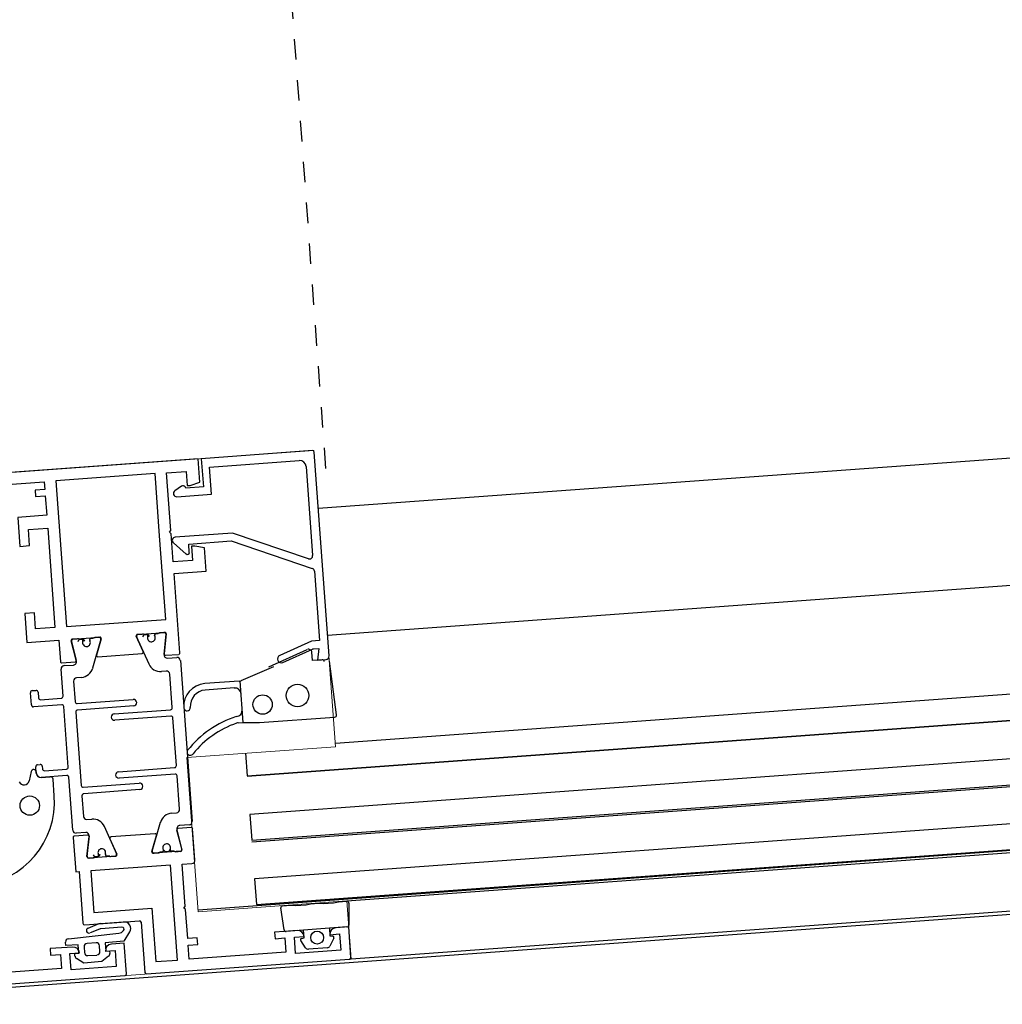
# Model space of a CAD drawing. Header units: millimetres. Extents: x 17842 to 101027, y -6186 to 35801.
# Tile 6 of 14: x 60083 to 60235, y -4153 to -4000. Entities that reach past the tile are written whole.
import ezdxf

# ---------------------------------------------------------------- set-up
doc = ezdxf.new("R2010")
doc.units = ezdxf.units.MM
doc.linetypes.add('A-01$0$Kreska', pattern=[6.35, 3.175, -3.175])

msp = doc.modelspace()

# ---------------------------------------------------------------- linework, layer by layer
at = {"linetype": 'A-01$0$Kreska'}
msp.add_line((60130.19, -4069.58), (60108.42, -3771.4), dxfattribs=at)
for p, q in [((60906.22, -4019.07), (60129, -4075.81)), ((60130.43, -4095.39), (60907.64, -4038.51)), ((60908.87, -4055.45), (60131.66, -4112.19)), ((60117.99, -4117.2), (60923.12, -4058.42)), ((60923.13, -4058.52), (60117.99, -4117.3)), ((60923.56, -4064.4), (60118.42, -4123.18)), ((60130.67, -4098.63), (60128.36, -4067.04)), ((60118.72, -4127.17), (60923.85, -4068.39)), ((60923.87, -4068.68), (60118.74, -4127.46)), ((60127.12, -4069.29), (60128.13, -4083.08)), ((60107.82, -4072.34), (60106.79, -4073.05)), ((60924.29, -4074.38), (60119.15, -4133.16)), ((60933.64, -4077.74), (60110.39, -4137.99)), ((60119.44, -4137.14), (60924.58, -4078.36)), ((60106.57, -4081.11), (60108.54, -4082.84)), ((60910.66, -4079.88), (60133.43, -4136.63)), ((60911.32, -4088.86), (60134.09, -4145.6)), ((60091.98, -4096.05), (60092.35, -4096.03)), ((60092.56, -4096.21), (60092.57, -4096.27)), ((60093.62, -4096.2), (60093.61, -4096.14)), ((60093.8, -4095.92), (60094.17, -4095.89)), ((60102.03, -4095.31), (60102.4, -4095.29)), ((60102.62, -4095.47), (60102.62, -4095.53)), ((60103.67, -4095.46), (60103.66, -4095.39)), ((60103.85, -4095.18), (60104.22, -4095.15)), ((60121.35, -4100.32), (60127.31, -4097.63)), ((60089.31, -4099.7), (60091.35, -4099.55)), ((60094.88, -4098.74), (60101.73, -4098.24)), ((60105.35, -4098.53), (60107.39, -4098.38)), ((60105.66, -4098.96), (60107.12, -4098.85)), ((60107.65, -4099.31), (60109.47, -4124.25)), ((60131.81, -4107.76), (60130.74, -4099.41)), ((60089.49, -4104.86), (60089.18, -4100.67)), ((60089.65, -4100.13), (60091.1, -4100.03)), ((60105.47, -4100.98), (60104.73, -4101.03)), ((60117.07, -4102.45), (60122.15, -4100.26)), ((60091.13, -4102.53), (60091.36, -4105.72)), ((60092.33, -4101.94), (60091.59, -4102)), ((60106.38, -4106.63), (60106, -4101.44)), ((60116.74, -4102.53), (60111.42, -4102.92)), ((60084.72, -4104), (60085.31, -4103.96)), ((60115.99, -4103.59), (60111.5, -4103.92)), ((60084.58, -4106.22), (60084.44, -4104.32)), ((60085.63, -4104.24), (60085.7, -4105.13)), ((60086.02, -4105.41), (60089.21, -4105.18)), ((60091.68, -4106), (60100.36, -4105.37)), ((60089.29, -4106.18), (60084.9, -4106.5)), ((60090.29, -4115.83), (60089.61, -4106.45)), ((60100.43, -4106.37), (60091.75, -4107)), ((60097.43, -4107.58), (60106.11, -4106.95)), ((60091.47, -4107.32), (60092.3, -4118.69)), ((60106.18, -4107.94), (60097.5, -4108.58)), ((60107.04, -4115.6), (60106.5, -4108.22)), ((60117.73, -4113.71), (60117.99, -4117.2)), ((60085.55, -4115.47), (60085.95, -4115.44)), ((60086.27, -4115.72), (60086.3, -4116.12)), ((60086.62, -4116.4), (60090.01, -4116.15)), ((60098.08, -4116.56), (60106.76, -4115.92)), ((60084.56, -4116.53), (60084.22, -4117.99)), ((60088.13, -4120.28), (60087.95, -4117.72)), ((60091, -4125.6), (60090.41, -4117.42)), ((60106.83, -4116.92), (60098.16, -4117.55)), ((60107.53, -4122.38), (60107.15, -4117.2)), ((60092.63, -4118.97), (60101.3, -4118.33)), ((60101.38, -4119.33), (60092.7, -4119.96)), ((60092.42, -4120.29), (60092.65, -4123.48)), ((60093.19, -4123.94), (60093.93, -4123.89)), ((60106.33, -4122.97), (60107.07, -4122.92)), ((60118.42, -4123.18), (60118.72, -4127.17)), ((60109.34, -4125.21), (60107.3, -4125.35)), ((60109.01, -4124.78), (60107.55, -4124.89)), ((60109.9, -4130.23), (60109.55, -4125.39)), ((60093.3, -4126.38), (60091.26, -4126.53)), ((60093, -4125.96), (60091.54, -4126.07)), ((60103.77, -4126.17), (60096.91, -4126.67)), ((60094.81, -4129.74), (60094.44, -4129.76)), ((60094.99, -4129.46), (60095, -4129.52)), ((60096.04, -4129.45), (60096.04, -4129.38)), ((60096.63, -4129.6), (60096.26, -4129.63)), ((60104.86, -4129), (60104.49, -4129.02)), ((60105.04, -4128.72), (60105.05, -4128.78)), ((60106.09, -4128.7), (60106.09, -4128.64)), ((60106.68, -4128.86), (60106.31, -4128.89)), ((60045.27, -4152.59), (60324.13, -4132.23)), ((60119.15, -4133.16), (60119.44, -4137.14)), ((60123.71, -4141.04), (60123.2, -4137.66)), ((60133.73, -4136.89), (60133.72, -4140.31)), ((60092.84, -4140.26), (60101.32, -4139.64)), ((60093.36, -4140.8), (60094.83, -4140.19)), ((60095.29, -4140.08), (60098.86, -4139.82)), ((60098.6, -4140.65), (60095.35, -4140.88)), ((60101.58, -4139.88), (60102.15, -4147.66)), ((60133.44, -4140.61), (60124.03, -4141.3)), ((60090.33, -4142.43), (60098.13, -4141.58)), ((60095.14, -4140.93), (60093.67, -4141.54)), ((60092.74, -4143.69), (60092.81, -4144.59)), ((60094.6, -4143.06), (60093.2, -4143.16)), ((60095.2, -4144.42), (60095.13, -4143.52)), ((60127.05, -4143.83), (60126.28, -4142.71)), ((60131.41, -4142.33), (60130.82, -4143.56)), ((60093.34, -4145.05), (60094.74, -4144.95)), ((60130.41, -4143.84), (60127.5, -4144.05)), ((60102.42, -4147.89), (60133.84, -4145.59))]:
    msp.add_line(p, q)
at = {"lineweight": 9}
for p, q in [((60128.34, -4066.79), (60064.51, -4071.45)), ((60131.69, -4112.69), (60128.34, -4066.79)), ((60108.67, -4114.37), (60131.69, -4112.69)), ((60110.41, -4138.27), (60108.67, -4114.37)), ((60133.43, -4136.58), (60110.41, -4138.27)), ((60134.09, -4145.6), (60133.43, -4136.58)), ((60068.64, -4150.38), (60134.09, -4145.6))]:
    msp.add_line(p, q, dxfattribs=at)
for points in [[(60128.09, -4066.81), (60110.89, -4068.07), (60111.21, -4072.45), (60108.52, -4072.65), (60108.38, -4072.45)], [(60107.58, -4098.17), (60106.68, -4085.85), (60111.65, -4085.48), (60111.39, -4081.89), (60109.9, -4081.6), (60109.37, -4081.64), (60109.53, -4083.83), (60106.54, -4084.05), (60106.22, -4079.69), (60105.95, -4079.46), (60106.19, -4079.19), (60105.53, -4070.26), (60108.53, -4070.04), (60108.69, -4072.24), (60109.18, -4072.2), (60110.65, -4071.69), (60110.39, -4068.1), (60065.01, -4071.42)], [(60107.11, -4073.96), (60112.49, -4073.56), (60112.19, -4069.38), (60126.05, -4068.36)], [(60070.79, -4075), (60072.28, -4074.9), (60072.21, -4073.9), (60071.71, -4073.93), (60071.62, -4072.74), (60086.58, -4071.65), (60086.67, -4072.84), (60085.18, -4072.95), (60085.25, -4073.95), (60086.74, -4073.84), (60086.96, -4076.83), (60082.48, -4077.16), (60082.81, -4081.65), (60084.3, -4081.54), (60084.12, -4079.04), (60087.11, -4078.83), (60088.23, -4094.21), (60085.24, -4094.43), (60085.06, -4091.94), (60083.56, -4092.05), (60083.89, -4096.53), (60088.85, -4096.17), (60089.1, -4099.52)], [(60127.47, -4083.59), (60115.7, -4079.59), (60106.87, -4080.24)], [(60109.04, -4082.59), (60108.95, -4081.29), (60115.54, -4080.81), (60128.07, -4085.06)], [(60128.4, -4085.5), (60129.19, -4096.24), (60127.98, -4096.32), (60123.03, -4098.54)], [(60101.8, -4095.23), (60101, -4095.29), (60105.24, -4094.98), (60104.44, -4095.04)], [(60090.79, -4096.39), (60091.53, -4099.3), (60090.76, -4096.27)], [(60091.75, -4095.97), (60090.94, -4096.02), (60095.18, -4095.71), (60094.39, -4095.78)], [(60094.11, -4100.49), (60095.39, -4095.96), (60094.68, -4098.49)], [(60101.9, -4097.96), (60100.83, -4095.57), (60102.76, -4099.86)], [(60105.13, -4098.41), (60105.46, -4095.2), (60105.14, -4098.31)], [(60123.52, -4099.64), (60128.11, -4097.57), (60128.28, -4097.51), (60129.08, -4097.45), (60128.91, -4099.26), (60130.2, -4099.17)], [(60129.62, -4099.21), (60128.11, -4099.32), (60128.02, -4098.05)], [(60116.62, -4108.99), (60117.38, -4108.94), (60116.91, -4102.51)], [(60117.42, -4108.94), (60119.91, -4108.95), (60131.54, -4108.1)], [(60085.35, -4116.59), (60085.35, -4116.79), (60085.28, -4115.79)], [(60090.09, -4117.15), (60086.1, -4117.44), (60087.52, -4117.35)], [(60096.75, -4126.95), (60097.82, -4129.34), (60095.9, -4125.06)], [(60104.55, -4124.42), (60103.26, -4128.94), (60103.97, -4126.42)], [(60091.07, -4126.74), (60091.49, -4132.08), (60091.99, -4132.04), (60092.57, -4140.03)], [(60093.53, -4126.51), (60093.19, -4129.71), (60093.51, -4126.6)], [(60107.87, -4128.52), (60107.12, -4125.6), (60107.89, -4128.64)], [(60096.86, -4129.69), (60097.65, -4129.62), (60093.41, -4129.93), (60094.22, -4129.88)], [(60106.91, -4128.95), (60107.71, -4128.89), (60103.47, -4129.2), (60104.27, -4129.14)], [(60125.74, -4141.17), (60123.75, -4141.32), (60122.25, -4141.43), (60122.33, -4142.42), (60123.82, -4142.31), (60123.98, -4144.51), (60109.02, -4145.6), (60108.86, -4143.41), (60110.36, -4143.3), (60110.28, -4142.3), (60108.79, -4142.41), (60108.46, -4137.92), (60108.19, -4137.69), (60108.42, -4137.42), (60107.95, -4130.88), (60109.44, -4130.77)], [(60123.47, -4137.33), (60124.72, -4137.23), (60125.54, -4137.28), (60127.15, -4137.16), (60127.82, -4137.01), (60129.07, -4136.92), (60129.75, -4136.97), (60131.36, -4136.85), (60132.16, -4136.69), (60133.41, -4136.6)], [(60134.07, -4145.33), (60133.72, -4140.59), (60131.73, -4140.73)], [(60090.99, -4143.71), (60087.5, -4143.96), (60087.57, -4144.96), (60089.07, -4144.85), (60089.23, -4147.04), (60072.13, -4148.29), (60071.32, -4148.07), (60071.05, -4147.24), (60070.69, -4142.21), (60074.18, -4141.95)], [(60099.8, -4141.38), (60098.9, -4142.83), (60096.01, -4143.04), (60096.1, -4144.34), (60096.7, -4144.29), (60096.73, -4144.72)], [(60130.8, -4141.8), (60132.3, -4141.69), (60132.48, -4144.19), (60125.5, -4144.7), (60125.32, -4142.2), (60126.81, -4142.1)], [(60126.4, -4142.4), (60126.83, -4142.29), (60126.74, -4141.1)], [(60130.73, -4140.81), (60130.82, -4142), (60131.25, -4142.04)], [(60065.7, -4142.57), (60068.06, -4142.4), (60068.64, -4150.35), (60099.08, -4148.13)], [(60091.34, -4145.12), (60091.31, -4144.69), (60091.91, -4144.64), (60091.82, -4143.35), (60089.92, -4143.48), (60089.88, -4142.96)], [(60099.32, -4147.86), (60098.97, -4143.13), (60096.97, -4143.27)], [(60096.05, -4144.34), (60097.55, -4144.23), (60097.73, -4146.73), (60090.75, -4147.23), (60090.56, -4144.74), (60092.06, -4144.63)], [(60096.55, -4145.15), (60095.52, -4145.98), (60092.73, -4146.19), (60091.59, -4145.51)]]:
    msp.add_lwpolyline(points)
for points in [[(60104.44, -4080.03), (60103.74, -4070.39), (60088.38, -4071.51), (60090.03, -4094.08), (60105.39, -4092.96)], [(60107.23, -4145.73), (60106.15, -4131.01), (60093.78, -4131.91), (60094.25, -4138.36), (60103.23, -4137.7), (60103.83, -4145.98)]]:
    msp.add_lwpolyline(points, close=True)
for centre, radius in [((60125.8, -4104.76), 1.75), ((60120.39, -4106.15), 1.5), ((60084.34, -4121.81), 1.5), ((60128.83, -4142.25), 1)]:
    msp.add_circle(centre, radius)
for centre, radius, start, end in [((60128.11, -4067.06), 0.25, 4.1756, 94.1756), ((60126.12, -4069.36), 1, 4.1756, 94.1756), ((60107.07, -4073.46), 0.5, 124.1755, 274.1756), ((60108.05, -4072.67), 0.4, 34.1756, 124.1755), ((60106.89, -4080.73), 0.493, 93.4033, 229.4684), ((60108.74, -4082.6), 0.307, 229.6599, 2.9127), ((60127.63, -4083.11), 0.5, 251.2574, 4.1756), ((60127.9, -4085.53), 0.5, 4.1756, 71.2574), ((60105.14, -4095.29), 0.3, 354.1756, 94.1756), ((60105.26, -4095.18), 0.2, 354.1756, 94.1756), ((60090.95, -4096.22), 0.2, 94.1756, 194.1756), ((60091.08, -4096.32), 0.3, 94.1756, 194.1756), ((60091.77, -4096.27), 0.3, 45.9859, 94.1756), ((60092.32, -4096.63), 0.6, 29.1834, 159.1677), ((60092.36, -4096.23), 0.2, 4.1756, 94.1756), ((60093.12, -4096.57), 0.6, 159.1677, 274.1756), ((60092.37, -4096.29), 0.2, 339.1677, 4.1756), ((60093.12, -4096.57), 0.6, 274.1756, 29.1834), ((60093.81, -4096.12), 0.2, 94.1756, 184.1756), ((60093.82, -4096.18), 0.2, 184.1756, 209.1834), ((60094.41, -4096.08), 0.3, 94.1756, 142.3652), ((60095.06, -4096.03), 0.3, 344.1756, 94.1756), ((60095.2, -4095.91), 0.2, 344.0472, 94.1756), ((60101.01, -4095.49), 0.2, 94.1756, 204.304), ((60101.17, -4095.58), 0.3, 94.1756, 204.1756), ((60101.82, -4095.53), 0.3, 45.9859, 94.1756), ((60102.37, -4095.89), 0.6, 29.1834, 159.1677), ((60102.42, -4095.48), 0.2, 4.1756, 94.1756), ((60103.17, -4095.83), 0.6, 159.1677, 274.1756), ((60102.42, -4095.55), 0.2, 339.1677, 4.1756), ((60103.17, -4095.83), 0.6, 274.1756, 29.1834), ((60103.86, -4095.38), 0.2, 94.1756, 184.1756), ((60103.87, -4095.44), 0.2, 184.1756, 209.1834), ((60104.46, -4095.34), 0.3, 94.1756, 142.3652), ((60101.72, -4098.04), 0.2, 274.1756, 24.304), ((60127.52, -4098.09), 0.5, 4.1756, 114.2385), ((60128.32, -4098.03), 0.5, 105.6505, 114.2385), ((60089.29, -4099.5), 0.2, 184.0898, 274.1756), ((60091.07, -4099.53), 0.5, 274.1756, 14.1756), ((60091.33, -4099.35), 0.2, 274.1756, 14.1756), ((60094.87, -4098.54), 0.2, 164.0472, 274.1756), ((60105.62, -4098.46), 0.5, 174.1756, 274.1756), ((60105.34, -4098.33), 0.2, 174.1756, 274.1756), ((60107.15, -4099.35), 0.5, 4.1756, 94.1756), ((60107.38, -4098.18), 0.2, 274.1756, 4.1971), ((60123.28, -4099.09), 0.6, 114.1756, 294.1285), ((60129.64, -4099.51), 0.3, 7.542, 94.1756), ((60130.17, -4098.67), 0.5, 274.1756, 4.1756), ((60089.68, -4100.63), 0.5, 94.1756, 184.1756), ((60092.18, -4099.95), 2, 274.1756, 344.1756), ((60104.58, -4099.04), 2, 204.1756, 274.1756), ((60105.51, -4101.48), 0.5, 4.1756, 94.1756), ((60091.62, -4102.5), 0.5, 94.1756, 184.1756), ((60116.67, -4101.54), 1, 274.1756, 293.3695), ((60084.74, -4104.3), 0.3, 94.1756, 184.1756), ((60085.34, -4104.26), 0.3, 4.1756, 94.1756), ((60111.68, -4106.41), 3.5, 94.1756, 184.1756), ((60111.68, -4106.41), 2.5, 94.1756, 184.1756), ((60116.06, -4104.59), 1, 4.1756, 94.1756), ((60086, -4105.11), 0.3, 184.1756, 274.1756), ((60089.19, -4104.88), 0.3, 274.1756, 4.1756), ((60100.39, -4105.87), 0.5, 4.1756, 94.1756), ((60084.88, -4106.2), 0.3, 184.1756, 274.1756), ((60089.31, -4106.48), 0.3, 4.1756, 94.1756), ((60091.66, -4105.7), 0.3, 184.1756, 274.1756), ((60091.77, -4107.3), 0.3, 94.1756, 184.1756), ((60100.39, -4105.87), 0.5, 274.1756, 4.1756), ((60106.08, -4106.65), 0.3, 274.1756, 4.1756), ((60108.69, -4106.63), 0.5, 184.1756, 4.1756), ((60116.24, -4107.02), 1, 274.1756, 4.1756), ((60097.46, -4108.08), 0.5, 94.1756, 184.1756), ((60097.46, -4108.08), 0.5, 184.1756, 274.1756), ((60106.2, -4108.24), 0.3, 4.1756, 94.1756), ((60121.22, -4123.13), 15.9, 107.9925, 141.512), ((60131.52, -4107.8), 0.3, 274.1756, 7.542), ((60121.22, -4123.13), 14.9, 109.0215, 141.1541), ((60116.69, -4109.99), 1, 94.1756, 109.0215), ((60117.42, -4109.94), 1, 89.7769, 94.1756), ((60119.87, -4108.45), 0.5, 269.7769, 274.1756), ((60109.19, -4113.52), 0.5, 141.394, 328.5616), ((60084.95, -4116.62), 0.4, 4.1397, 166.9903), ((60085.57, -4115.77), 0.3, 94.1756, 184.2114), ((60085.97, -4115.74), 0.3, 4.2114, 94.1756), ((60086.6, -4116.1), 0.3, 184.2114, 274.1756), ((60089.99, -4115.85), 0.3, 274.1756, 4.1756), ((60106.74, -4115.62), 0.3, 274.1756, 4.1756), ((60086.05, -4116.74), 0.7, 184.2114, 274.1756), ((60086.06, -4116.76), 0.7, 184.1756, 274.1756), ((60087.55, -4117.75), 0.4, 4.1756, 94.1756), ((60090.11, -4117.45), 0.3, 4.1756, 94.1756), ((60098.12, -4117.05), 0.5, 94.1756, 184.1756), ((60098.12, -4117.05), 0.5, 184.1756, 274.1756), ((60106.86, -4117.22), 0.3, 4.1756, 94.1756), ((60083.44, -4117.81), 0.8, 204.8674, 346.9903), ((60092.6, -4118.67), 0.3, 184.1756, 274.1756), ((60101.34, -4118.83), 0.5, 4.1756, 94.1756), ((60101.34, -4118.83), 0.5, 274.1756, 4.1756), ((60075.16, -4121.22), 13, 275.0903, 4.1704), ((60092.72, -4120.26), 0.3, 94.1756, 184.1756), ((60107.03, -4122.42), 0.5, 274.1756, 4.1756), ((60093.15, -4123.44), 0.5, 184.1756, 274.1756), ((60094.08, -4125.88), 2, 24.1756, 94.1756), ((60106.48, -4124.97), 2, 94.1756, 164.1756), ((60107.59, -4125.39), 0.5, 94.1756, 194.1756), ((60107.32, -4125.55), 0.2, 94.1756, 194.1756), ((60108.98, -4124.28), 0.5, 274.1756, 4.1756), ((60109.36, -4125.41), 0.2, 4.1222, 94.1756), ((60091.5, -4125.57), 0.5, 184.1756, 274.1756), ((60091.27, -4126.73), 0.2, 94.1756, 184.4411), ((60093.03, -4126.46), 0.5, 354.1756, 94.1756), ((60093.31, -4126.58), 0.2, 354.1756, 94.1756), ((60096.93, -4126.87), 0.2, 94.1756, 204.304), ((60103.78, -4126.37), 0.2, 344.0472, 94.1756), ((60095.49, -4129.09), 0.6, 94.1756, 209.1834), ((60095.49, -4129.09), 0.6, 339.1677, 94.1756), ((60105.54, -4128.34), 0.6, 94.1756, 209.1834), ((60105.54, -4128.34), 0.6, 339.1677, 94.1756), ((60107.58, -4128.6), 0.3, 274.1756, 14.1756), ((60093.39, -4129.73), 0.2, 174.1756, 274.1756), ((60093.51, -4129.63), 0.3, 174.1756, 274.1756), ((60094.69, -4129.14), 0.6, 209.1834, 339.1677), ((60094.2, -4129.58), 0.3, 274.1756, 322.3652), ((60094.8, -4129.54), 0.2, 274.1756, 4.1756), ((60094.79, -4129.48), 0.2, 4.1756, 29.1834), ((60096.24, -4129.37), 0.2, 159.1677, 184.1756), ((60096.24, -4129.43), 0.2, 184.1756, 274.1756), ((60096.84, -4129.39), 0.3, 225.9859, 274.1756), ((60097.49, -4129.34), 0.3, 274.1756, 24.1756), ((60097.64, -4129.42), 0.2, 274.1756, 24.304), ((60103.45, -4129), 0.2, 164.0472, 274.1756), ((60103.6, -4128.89), 0.3, 164.1756, 274.1756), ((60104.25, -4128.84), 0.3, 274.1756, 322.3652), ((60104.85, -4128.8), 0.2, 274.1756, 4.1756), ((60105.54, -4128.34), 0.6, 209.1834, 339.1677), ((60104.84, -4128.73), 0.2, 4.1756, 29.1834), ((60106.29, -4128.63), 0.2, 159.1677, 184.1756), ((60106.29, -4128.69), 0.2, 184.1756, 274.1756), ((60106.89, -4128.65), 0.3, 225.9859, 274.1756), ((60107.7, -4128.69), 0.2, 274.1756, 14.1756), ((60109.41, -4130.27), 0.5, 274.1756, 4.1756), ((60123.5, -4137.63), 0.3, 94.1756, 187.4774), ((60133.43, -4136.9), 0.3, 0.8737, 94.1756), ((60092.82, -4140.01), 0.25, 184.1756, 274.1756), ((60095.4, -4141.58), 1.5, 94.1756, 112.3771), ((60098.64, -4140.95), 0.297, 317.4134, 95.8861), ((60098.94, -4140.84), 1.02, 328.1588, 94.1756), ((60101.34, -4139.89), 0.25, 4.1756, 94.1756), ((60131.8, -4141.73), 1, 94.1756, 184.1756), ((60133.42, -4140.31), 0.3, 274.1756, 0.8737), ((60093.51, -4141.17), 0.4, 112.3771, 292.3771), ((60095.4, -4141.58), 0.7, 94.0594, 112.3771), ((60098.02, -4140.58), 1.01, 276.2043, 325.7415), ((60124.01, -4141), 0.3, 187.4774, 274.1756), ((60125.81, -4142.17), 1, 4.1756, 94.1756), ((60131.23, -4142.24), 0.2, 334.1756, 84.7132), ((60090.38, -4142.92), 0.5, 96.1756, 184.1756), ((60091.06, -4144.71), 1, 4.1756, 94.1756), ((60093.24, -4143.66), 0.5, 94.1756, 184.1756), ((60094.64, -4143.55), 0.5, 4.1756, 94.1756), ((60097.05, -4144.27), 1, 94.1756, 184.1756), ((60126.45, -4142.59), 0.2, 103.6379, 214.1756), ((60130.37, -4143.34), 0.5, 274.1756, 334.1756), ((60091.84, -4145.08), 0.5, 184.1756, 239.1756), ((60093.3, -4144.55), 0.5, 184.1756, 274.1756), ((60094.7, -4144.45), 0.5, 274.1756, 4.1756), ((60096.23, -4144.76), 0.5, 309.1756, 4.1756), ((60127.46, -4143.55), 0.5, 214.1756, 274.1756), ((60133.82, -4145.34), 0.25, 274.1756, 4.1756), ((60099.07, -4147.88), 0.25, 274.1756, 4.1756), ((60102.4, -4147.64), 0.25, 184.1756, 274.1756)]:
    msp.add_arc(centre, radius, start, end)

doc.saveas('drawing.dxf')
